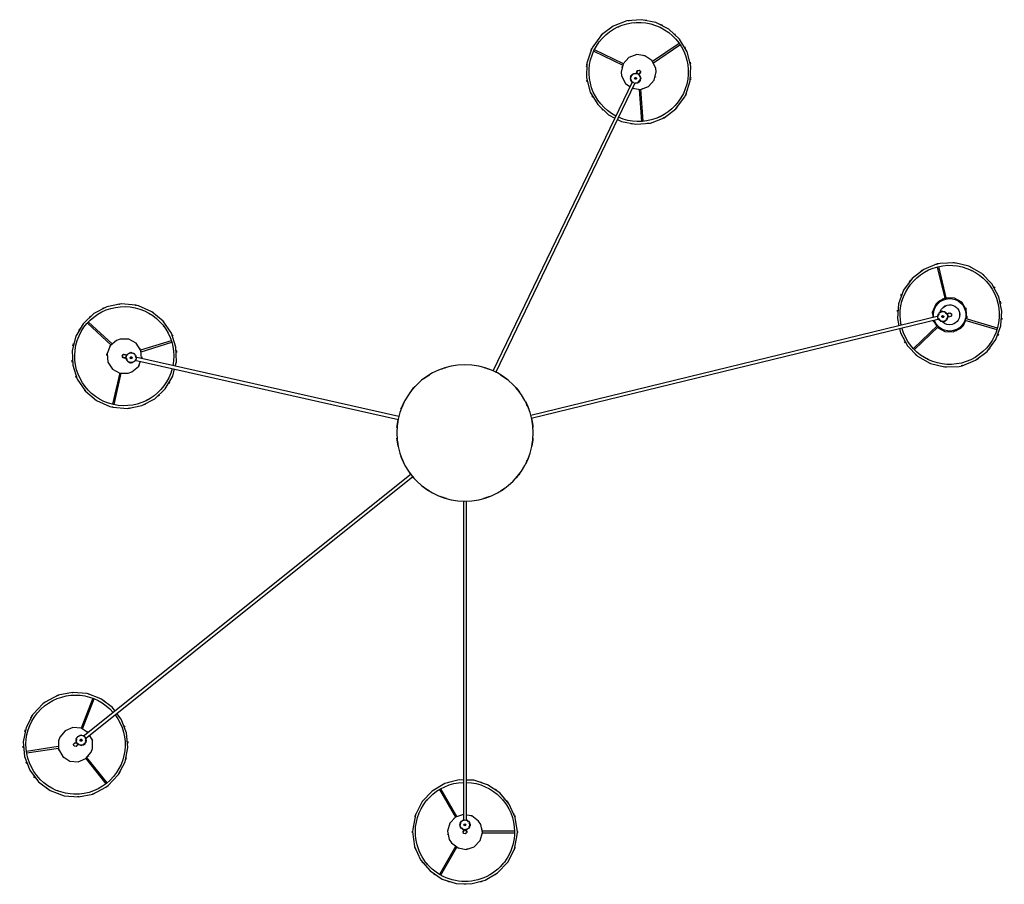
# Model space of a CAD drawing. Header units: millimetres. Extents: x 2834 to 10851, y -1034 to 7771.
# Tile 8 of 9: x 8877 to 10851, y 3488 to 5222. Entities that reach past the tile are written whole.
import ezdxf

# ---------------------------------------------------------------- set-up
doc = ezdxf.new("R2010")
doc.units = ezdxf.units.MM
doc.layers.add('E-LITE-EQPM', color=7, linetype='Continuous', lineweight=20)

# ---------------------------------------------------------------- blocks, each defined once
blk = doc.blocks.new('64314-5L   _Suspended_tensor - 64314-47-5L MAMBO Black_rattan pendant lamp ø210-5L-721150-Planta_PDF Copy 1')
at = {"layer": 'E-LITE-EQPM', "color": 253, "lineweight": 25, "true_color": 0xaaaaaa}
for p, q in [((-18.7, 829.4), (-50.9, 885.1)), ((-49.5, 886.2), (-50.1, 885.8)), ((-48.2, 886.6), (-16, 830.8)), ((50.4, 885.5), (49.1, 886.3)), ((50.4, 885.5), (49.1, 886.3)), ((-75.1, 864.8), (-76.8, 862.8)), ((-75.1, 864.8), (-76.8, 862.8)), ((76.7, 862.9), (75.1, 864.8)), ((76.7, 862.9), (75.1, 864.8)), ((-3, 794.1), (-3, 795.9)), ((3, 795.9), (3, 794.1)), ((8.7, 789.6), (9.1, 787.8)), ((99.1, 798.5), (34.3, 798.5)), ((34.7, 801.5), (99.1, 801.5)), ((-50.9, 714.9), (-18.7, 770.7)), ((-3, 136.3), (-3, 777.6)), ((3, 777.6), (3, 136.3)), ((8.7, 787.8), (10.7, 787.8)), ((10.7, 783.8), (8.7, 783.8)), ((10, 783.6), (8.7, 781.8)), ((10.7, 787.3), (9.1, 787.3)), ((10.7, 784.3), (9.1, 784.3)), ((10.7, 785.8), (10.7, 787.8)), ((10.7, 783.8), (10.7, 785.8)), ((-16.1, 769), (-48.2, 713.4)), ((-76.7, 737.1), (-75.1, 735.2)), ((-76.7, 737.1), (-75.1, 735.2)), ((75.1, 735.2), (76.8, 737.2)), ((75.1, 735.2), (76.8, 737.2)), ((-815.6, 717.9), (-817.3, 717.3)), ((-815.6, 717.9), (-817.3, 717.3)), ((-781.8, 724.3), (-784.2, 724.2)), ((-781.8, 724.3), (-784.2, 724.2)), ((-50.5, 714.6), (-49.1, 713.7)), ((49.5, 713.8), (50.1, 714.2)), ((49.5, 713.8), (50.1, 714.2)), ((-760.1, 653.1), (-719.8, 703.4)), ((-717.5, 701.3), (-757.9, 650.9)), ((-878.8, 640.3), (-878.8, 639.6)), ((-815.2, 628.8), (-878.8, 638.5)), ((-878.3, 641.5), (-814.6, 631.8)), ((-683.1, 643.2), (-683.6, 645.8)), ((-683.1, 643.2), (-683.6, 645.8)), ((-777.9, 619), (-779.3, 620.1)), ((-775.5, 624.8), (-774.1, 623.7)), ((-767, 625.3), (-765.4, 624.5)), ((-765.7, 624.2), (-764.4, 625.8)), ((-764, 625.5), (-765, 624.2)), ((-762.8, 624.6), (-764.4, 625.8)), ((-761.3, 623.3), (-762.8, 624.6)), ((-761.7, 623.6), (-762.7, 622.3)), ((-761.3, 623.3), (-762.6, 621.7)), ((-761.5, 622.6), (-761, 620.5)), ((-761.2, 613.4), (-104.6, 87.6)), ((-878.1, 606.9), (-877.6, 604.3)), ((-878.1, 606.9), (-877.6, 604.3)), ((-746, 532.1), (-769.4, 592.2)), ((-766.5, 593.1), (-743.1, 533.3)), ((-107.8, 82.5), (-765, 608.7)), ((-682.4, 609.8), (-682.3, 610.5)), ((-682.4, 609.8), (-682.3, 610.5)), ((-779.4, 525.8), (-777, 525.9)), ((-779.4, 525.8), (-777, 525.9)), ((-745.5, 532.2), (-743.9, 532.8)), ((-661.7, -146), (-133.1, -26.9)), ((-132.4, -32.9), (-660.3, -151.8)), ((949.1, -234.3), (132, -35.2)), ((132.8, -29.3), (950.5, -228.5)), ((-692, -120.3), (-706.2, -57.5)), ((-703.2, -56.8), (-688.9, -120)), ((-636.2, -66.3), (-638.5, -65.1)), ((-636.2, -66.3), (-638.5, -65.1)), ((-761.1, -92.8), (-762.6, -94.8)), ((-761.1, -92.8), (-762.6, -94.8)), ((-609.7, -86.6), (-610.2, -86.1)), ((-609.7, -86.6), (-610.2, -86.1)), ((-777.3, -123.3), (-777.9, -124.9)), ((-777.3, -123.3), (-777.9, -124.9)), ((335.7, -704.7), (56.1, -123.5)), ((61.6, -121.2), (341.1, -702.1)), ((-679.5, -150), (-677.8, -149.6)), ((-676.5, -155.5), (-678.2, -155.9)), ((-674.6, -143.1), (-673, -142.3)), ((-671.4, -140.2), (-673.4, -140.7)), ((-672.9, -142.7), (-673.4, -140.7)), ((-672.9, -140.6), (-672.5, -142.2)), ((-669.5, -139.8), (-671.4, -140.2)), ((-670, -139.9), (-669.6, -141.5)), ((-669.5, -139.8), (-669, -141.8)), ((-669.1, -140.4), (-667.1, -141.4)), ((928.6, -147.3), (926.4, -148.4)), ((928.6, -147.3), (926.4, -148.4)), ((-756.8, -219.9), (-709.4, -176.2)), ((-588.7, -184.8), (-650.2, -165.6)), ((-649.1, -162.7), (-587.8, -181.8)), ((947.3, -215.6), (898.8, -169.3)), ((900.6, -167.4), (899.3, -168.6)), ((901, -167.1), (949.5, -213.4)), ((1052.3, -179), (1050.7, -176.9)), ((1052.3, -179), (1050.7, -176.9)), ((-707.4, -178.6), (-754.7, -222.2)), ((-588.5, -184.4), (-587.9, -182.7)), ((-604.6, -214.8), (-603.2, -212.8)), ((-604.6, -214.8), (-603.2, -212.8)), ((938.4, -225.6), (945.7, -214)), ((999.3, -215.3), (1003.9, -225.7)), ((1001.9, -226.2), (1066.3, -207.4)), ((1067.2, -210.3), (1002.8, -229.2)), ((1067, -209), (1066.8, -208.3)), ((-756.1, -221), (-755.6, -221.5)), ((966.6, -232.4), (968.3, -232.8)), ((-729.6, -241.3), (-727.2, -242.5)), ((-729.6, -241.3), (-727.2, -242.5)), ((953.3, -242.5), (951.9, -240.8)), ((953.3, -243.3), (953.8, -241.4)), ((953.3, -243.3), (955.3, -243.8)), ((953.8, -243.4), (954.2, -241.8)), ((955.3, -243.8), (957.2, -244.2)), ((956.7, -244.1), (957.1, -242.5)), ((957.7, -242.2), (957.2, -244.2)), ((959.4, -242.6), (957.6, -242.6)), ((966.9, -238.6), (965.2, -238.2)), ((876.2, -264.4), (876.4, -265)), ((876.2, -264.4), (876.4, -265)), ((946.6, -332.6), (962.5, -267.5)), ((965.5, -268.2), (949.6, -333.4)), ((890.9, -294.3), (892.4, -296.5)), ((890.9, -294.3), (892.4, -296.5)), ((1042.6, -306), (1043.8, -304.8)), ((1042.6, -306), (1043.8, -304.8)), ((1014.6, -326.1), (1016.8, -325)), ((1014.6, -326.1), (1016.8, -325)), ((349.2, -688.7), (354.1, -624.6)), ((357.1, -624.9), (352.3, -689.1)), ((356.7, -624.7), (355, -624.5)), ((390, -633.6), (387.7, -632.7)), ((390, -633.6), (387.7, -632.7)), ((252.4, -697.8), (251.7, -700.4)), ((252.4, -697.8), (251.7, -700.4)), ((331.5, -713.7), (333.3, -712.8)), ((331.5, -713.7), (332.3, -715.5)), ((331.7, -714.1), (333.2, -713.4)), ((332, -713.2), (332.5, -711)), ((332.3, -715.5), (333.2, -717.3)), ((333, -716.8), (334.5, -716.1)), ((335.1, -716.4), (333.2, -717.3)), ((335.8, -717.9), (334.7, -716.6)), ((343.7, -721.2), (342.9, -719.6)), ((348.3, -717), (349.1, -718.6)), ((258.2, -765.2), (316.6, -737.1)), ((317.5, -740), (259.5, -768)), ((429.2, -780.7), (375.9, -744.4)), ((377.8, -741.9), (430.9, -778.2)), ((443.9, -749.4), (444.6, -746.8)), ((443.9, -749.4), (444.6, -746.8)), ((430.1, -779.8), (430.5, -779.2)), ((306.3, -813.6), (308.6, -814.5)), ((306.3, -813.6), (308.6, -814.5)), ((339.6, -822.4), (341.4, -822.7)), ((339.6, -822.4), (341.4, -822.7))]:
    blk.add_line(p, q, dxfattribs=at)
at = {"layer": 'E-LITE-EQPM', "color": 253, "lineweight": 25, "true_color": 0xaaaaaa, "flags": 128}
for points in [[(-105, 800), (-100.9, 829.1), (-88.9, 855.9), (-69.9, 878.3), (-45.5, 894.6), (-17.5, 903.5), (11.8, 904.3), (40.2, 897), (65.5, 882), (85.7, 860.7), (99.1, 834.6), (104.8, 805.8), (105, 800)], [(-27.3, 821.9), (-13.9, 832.1), (2.7, 834.9), (18.7, 829.6), (30.3, 817.5), (35, 801.3), (31.5, 784.8), (27.3, 778.1)], [(-3, 765.2), (-18.7, 770.4), (-30.3, 782.5), (-35, 798.7), (-31.5, 815.2), (-27.3, 821.9)], [(-2.9, 695.9), (-11.8, 695.7), (-40.2, 703), (-65.5, 718), (-85.7, 739.3), (-99.1, 765.4), (-104.8, 794.2), (-105, 800)], [(-8.7, 782.1), (-10, 788.1), (-8.7, 789.8)], [(-7.2, 791.7), (-4.5, 795.1), (-3, 795.5)], [(-3.1, 802.5), (-3.8, 798.7), (-2.9, 797.9)], [(3.1, 797.5), (3.8, 801.3), (1, 803.9), (-2.7, 802.9), (-3.1, 802.5)], [(-3, 795.9), (-3, 799.8), (-3, 800)], [(105, 800), (100.9, 770.9), (88.9, 744.1), (69.9, 721.7), (45.5, 705.4), (17.5, 696.5), (2.9, 696.1)], [(3, 800), (3, 797.2), (3, 795.9)], [(3, 794.7), (8, 792.3), (8.3, 791)], [(-3, 777), (-8, 779.4), (-8.3, 780.6)], [(7.2, 780), (4.5, 776.6), (3, 776.2)], [(27.3, 778.1), (13.9, 767.9), (3, 766.1)], [(-846.2, 543.1), (-866.3, 564.5), (-879.8, 590.6), (-885.4, 619.4), (-882.9, 648.7), (-872.4, 676.1), (-854.6, 699.5), (-831.1, 717.1), (-803.7, 727.5), (-774.4, 729.9), (-745.6, 724.1), (-719.6, 710.5), (-715, 707)], [(-715, 707), (-694.8, 685.6), (-681.4, 659.5), (-675.7, 630.7), (-678.3, 601.4), (-688.8, 574), (-697.6, 562.3)], [(-814.7, 617.4), (-814.4, 634.2), (-806.1, 649), (-792, 658.1), (-775.2, 659.6), (-759.7, 653.1), (-749, 640.1), (-746.4, 632.7)], [(-746.4, 632.7), (-746.8, 615.8), (-752.3, 606.1)], [(-755.2, 601), (-769.2, 592), (-785.9, 590.5), (-801.5, 597), (-812.2, 610), (-814.7, 617.4)], [(-776.7, 625.9), (-779.2, 628.8), (-783, 628.2), (-784.6, 624.7), (-784.5, 624.2)], [(-784.5, 624.2), (-782, 621.3), (-780.8, 621.5)], [(-779.3, 620.1), (-782.3, 622.6), (-782.5, 622.7)], [(-778.6, 614.2), (-779.6, 618.5), (-778.9, 619.9)], [(-778.7, 627.4), (-776.6, 625.7), (-775.5, 624.8)], [(-772, 607.1), (-777.6, 609.8), (-778.1, 611.9)], [(-774.6, 624), (-769.5, 626.5), (-768.4, 625.9)], [(-760.5, 618.2), (-759.5, 613.9), (-760.2, 612.5)], [(-764.5, 608.3), (-769.5, 605.9), (-770.7, 606.5)], [(-701.1, 557.7), (-706.5, 550.6), (-730, 533), (-757.5, 522.6), (-786.8, 520.2), (-815.5, 526), (-841.6, 539.6), (-846.2, 543.1)], [(-659.8, -256.3), (-689.1, -258.6), (-717.9, -252.8), (-743.9, -239.3), (-765.2, -219), (-780, -193.7), (-787.3, -165.2), (-786.3, -135.9), (-777.3, -107.9), (-760.9, -83.6), (-738.4, -64.7), (-711.6, -52.8), (-706, -51.4)], [(-706, -51.4), (-676.7, -49), (-647.9, -54.8), (-621.9, -68.4), (-600.6, -88.6), (-585.7, -114), (-582.1, -128.2)], [(-698.2, -185.3), (-711.2, -174.5), (-717.5, -158.9), (-715.9, -142.1), (-706.6, -128.1), (-691.8, -120), (-675, -119.7), (-667.5, -122.4)], [(-667.5, -122.4), (-654.6, -133.2), (-650.4, -143.5)], [(-580.7, -133.7), (-578.5, -142.4), (-579.4, -171.8), (-588.4, -199.7), (-604.8, -224.1), (-627.4, -242.9), (-654.2, -254.8), (-659.8, -256.3)], [(871.1, -209.3), (873, -200.5), (886.9, -174.6), (907.4, -153.6), (932.9, -139.1), (961.4, -132.2), (990.8, -133.4), (996.4, -134.7)], [(996.4, -134.7), (1023.7, -145.5), (1046.9, -163.5), (1064.2, -187.3), (1074.3, -214.8), (1076.3, -244.1), (1070.2, -272.8), (1056.3, -298.7), (1035.8, -319.8), (1010.3, -334.3), (981.7, -341.2), (952.4, -339.9), (946.7, -338.7)], [(-648.3, -149.1), (-649.9, -165.5), (-659.2, -179.6), (-674, -187.7), (-690.8, -187.9), (-698.2, -185.3)], [(-681.1, -150.2), (-685, -150.4), (-686.9, -153.7), (-685.1, -157.1), (-684.6, -157.4)], [(-684.6, -157.4), (-680.8, -157.2), (-680.2, -156.2)], [(-683.6, -150.9), (-680.8, -150.3), (-679.5, -150)], [(-678.2, -155.9), (-682.1, -156.7), (-682.2, -156.8)], [(-678.4, -149.8), (-677.1, -144.3), (-676, -143.7)], [(-673.2, -159), (-677.1, -157.1), (-677.8, -155.8)], [(-665, -142.4), (-661, -144.3), (-660.3, -145.8)], [(-659.8, -151.7), (-661, -157.1), (-662.2, -157.7)], [(-663.5, -158.4), (-669.1, -161), (-671.1, -160.1)], [(946.7, -338.7), (919.5, -327.8), (896.3, -309.8), (878.9, -286.1), (868.9, -258.5), (866.9, -229.2), (869.9, -214.9)], [(947.2, -211.5), (961.8, -203.1), (978.6, -202.4), (993.8, -209.7), (999.3, -215.3)], [(943.9, -258), (937.1, -242.6), (937.9, -231.6)], [(950.5, -238.9), (947.8, -235.5), (947.8, -234)], [(949.9, -228.4), (953.5, -224), (954.8, -224)], [(956.3, -224), (962.4, -224.1), (963.8, -225.9)], [(1005.1, -228.4), (1006.1, -230.7), (1004.9, -247.5), (995.9, -261.8), (981.4, -270.3), (964.8, -271)], [(965.4, -227.9), (967.9, -231.1), (967.9, -232.7)], [(968.3, -232.8), (972.1, -233.7), (972.3, -233.8)], [(968.4, -239.1), (971.9, -240.7), (975.1, -238.5), (975.1, -234.7), (974.8, -234.2)], [(974.8, -234.2), (971.2, -232.7), (970.3, -233.3)], [(965.8, -238.3), (962.2, -242.7), (960.9, -242.6)], [(970.9, -239.6), (968.2, -238.9), (966.9, -238.6)], [(962, -269.8), (949.3, -263.7), (943.9, -258)], [(253.5, -769.1), (244.6, -741.1), (243.8, -711.8), (251.2, -683.4), (266.1, -658.1), (287.5, -637.9), (300.5, -631.2)], [(305.6, -628.6), (313.6, -624.5), (342.4, -618.8), (371.6, -621.3), (399.1, -631.8), (422.5, -649.4), (440.1, -672.9), (442.8, -678.1)], [(442.8, -678.1), (451.7, -706.1), (452.5, -735.4), (445.1, -763.8), (430.2, -789.1), (408.9, -809.3), (382.8, -822.7), (353.9, -828.4), (324.7, -825.9), (297.3, -815.4), (273.8, -797.8), (256.2, -774.3), (253.5, -769.1)], [(335.8, -690.9), (352.2, -688.8), (367.9, -694.7), (379.1, -707.3), (383.2, -723.6), (382.3, -731.5)], [(314.1, -715.7), (321.7, -700.7), (330.8, -694.3)], [(333, -708.7), (334, -704.5), (335.2, -703.4)], [(340.9, -701.6), (346.5, -701.6), (347, -702.2)], [(348.2, -703.7), (352.1, -708.5), (351.6, -710.7)], [(382.3, -731.5), (374.6, -746.5), (360.9, -756.2), (344.2, -758.4), (328.4, -752.5), (317.2, -739.9), (313.2, -723.5), (314.1, -715.7)], [(343.2, -720.1), (337.6, -720.1), (336.8, -719.1)], [(345.5, -724.9), (344.3, -722.4), (343.7, -721.2)], [(344.3, -722.7), (345.3, -726.4), (349, -727.5), (351.9, -725), (352.1, -724.5)], [(351, -713), (350.1, -717.2), (348.9, -718.2)], [(349.1, -718.6), (350.8, -722.1), (350.9, -722.3)], [(352.1, -724.5), (351, -720.8), (349.9, -720.5)]]:
    blk.add_lwpolyline(points, dxfattribs=at)
at = {"layer": 'E-LITE-EQPM', "color": 253, "lineweight": 25, "true_color": 0xaaaaaa}
for centre, radius, start, end in [((0, 800), 99.4, 0.0002, 180.0002), ((0, 800), 105, 107.2467, 108.971), ((0, 800), 105, 107.2467, 108.971), ((0, 800), 105, 88.7319, 91.2721), ((0, 800), 105, 88.7319, 91.2721), ((0, 800), 105, 70.8344, 73.1003), ((0, 800), 105, 70.8344, 73.1003), ((0, 800), 105, 125.1818, 126.8318), ((0, 800), 105, 125.1818, 126.8318), ((0, 800), 105, 53.1683, 54.8185), ((0, 800), 105, 53.1683, 54.8185), ((0, 800), 105, 143.6351, 145.1737), ((0, 800), 105, 143.6351, 145.1737), ((0, 800), 105, 34.8267, 36.6548), ((0, 800), 105, 34.8267, 36.6548), ((0, 800), 105, 161.2748, 162.885), ((0, 800), 105, 161.2748, 162.885), ((0, 800), 105, 159.8621, 160.2914), ((0, 800), 105, 159.8621, 160.2914), ((0, 800), 35, 109.1359, 113.863), ((0, 800), 35, 79.2896, 84.8661), ((0, 800), 105, 19.709, 20.1383), ((0, 800), 105, 19.709, 20.1383), ((0, 800), 105, 17.1153, 18.7255), ((0, 800), 105, 17.1153, 18.7255), ((0, 800), 105, 179.0498, 180.0002), ((0, 800), 105, 179.0498, 180.0002), ((0, 800), 105, 180.0002, 180.9505), ((0, 800), 105, 180.0002, 180.9505), ((0, 800), 99.4, 180.0002, 268.3432), ((0, 800), 35, 169.9943, 171.2921), ((0, 785.8), 10, 90, 270), ((0, 785.8), 10.3, 145.5681, 154.3667), ((0, 800), 4, 141.2921, 166.9044), ((0, 785.8), 10, 270, 90), ((0, 800), 3, 60, 75), ((0, 800), 99.4, 271.6788, 0.0002), ((0, 800), 4, 321.2921, 351.2594), ((0, 785.8), 10.3, 23.9961, 34.9367), ((0, 800), 35, 349.9943, 351.2921), ((0, 800), 105, 0.0002, 0.9505), ((0, 800), 105, 0.0002, 0.9505), ((0, 800), 105, 359.0498, 0.0002), ((0, 800), 105, 359.0498, 0.0002), ((0, 800), 35, 230.2487, 232.2609), ((0, 785.8), 10.3, 203.9961, 214.9367), ((0, 785.8), 2, 90, 270), ((0, 785.8), 2, 90, 270), ((0, 785.8), 2, 270, 90), ((0, 785.8), 2, 270, 90), ((0, 785.8), 10.3, 325.5681, 334.3667), ((0, 800), 105, 197.1153, 198.7255), ((0, 800), 105, 197.1153, 198.7255), ((0, 800), 105, 199.709, 200.1383), ((0, 800), 105, 199.709, 200.1383), ((0, 800), 35, 259.2896, 264.1709), ((0, 800), 35, 289.1359, 293.863), ((0, 800), 105, 339.8621, 340.2914), ((0, 800), 105, 339.8621, 340.2914), ((0, 800), 105, 341.2748, 342.885), ((0, 800), 105, 341.2748, 342.885), ((0, 800), 105, 214.8267, 216.365), ((0, 800), 105, 214.8267, 216.365), ((0, 800), 105, 323.3488, 325.1737), ((0, 800), 105, 323.3488, 325.1737), ((-780.6, 625), 99.4, 51.3143, 231.3143), ((-780.6, 625), 105, 122.1485, 124.3036), ((-780.6, 625), 105, 122.1485, 124.3036), ((-780.6, 625), 105, 104.1508, 106.1444), ((-780.6, 625), 105, 104.1508, 106.1444), ((-780.6, 625), 105, 86.1408, 87.9671), ((-780.6, 625), 105, 86.1408, 87.9671), ((-780.6, 625), 105, 71.0231, 71.4524), ((-780.6, 625), 105, 71.0231, 71.4524), ((-780.6, 625), 105, 68.4294, 70.0396), ((-780.6, 625), 105, 68.4294, 70.0396), ((0, 800), 105, 232.8403, 234.8185), ((0, 800), 105, 232.8403, 234.8185), ((0, 800), 105, 305.1818, 307.1665), ((0, 800), 105, 305.1818, 307.1665), ((-780.6, 625), 105, 140.0446, 142.5862), ((-780.6, 625), 105, 140.0446, 142.5862), ((-780.6, 625), 99.4, 322.9927, 51.3143), ((-780.6, 625), 105, 51.3143, 52.2647), ((-780.6, 625), 105, 51.3143, 52.2647), ((-780.6, 625), 105, 50.3639, 51.3143), ((-780.6, 625), 105, 50.3639, 51.3143), ((0, 800), 105, 250.8344, 253.0583), ((0, 800), 105, 250.8344, 253.0583), ((0, 800), 105, 287.2467, 288.971), ((0, 800), 105, 287.2467, 288.971), ((-780.6, 625), 105, 32.5889, 34.1992), ((-780.6, 625), 105, 32.5889, 34.1992), ((-780.6, 625), 105, 31.1762, 31.6055), ((-780.6, 625), 105, 31.1762, 31.6055), ((-780.6, 625), 105, 158.5609, 160.2851), ((-780.6, 625), 105, 158.5609, 160.2851), ((-780.6, 625), 35, 130.6038, 136.1803), ((-780.6, 625), 105, 14.6611, 16.4878), ((-780.6, 625), 105, 14.6611, 16.4878), ((-780.6, 625), 35, 160.39, 165.157), ((-780.6, 625), 35, 41.3085, 42.6064), ((-780.6, 625), 105, 176.4872, 178.477), ((-780.6, 625), 105, 176.4872, 178.477), ((-780.6, 625), 4, 192.6064, 220.45), ((-780.6, 625.1), 3, 111.3143, 126.3143), ((-769.5, 616.2), 10, 141.3143, 321.3143), ((-769.5, 616.2), 10.3, 196.8824, 205.681), ((-780.6, 625), 4, 12.6064, 42.5737), ((-769.5, 616.2), 10, 321.3143, 141.3143), ((-769.5, 616.2), 2, 141.3143, 321.3143), ((-769.5, 616.2), 2, 141.3143, 321.3143), ((-769.5, 616.2), 2, 321.3143, 141.3143), ((-769.5, 616.2), 2, 321.3143, 141.3143), ((-769.5, 616.2), 10.3, 75.3104, 86.2509), ((-769.5, 616.2), 10.3, 16.8824, 25.681), ((-780.6, 625), 35, 340.39, 345.157), ((-780.6, 625), 105, 356.4872, 358.477), ((-780.6, 625), 105, 356.4872, 358.477), ((-780.6, 625), 105, 194.6611, 196.4878), ((-780.6, 625), 105, 194.6611, 196.4878), ((-769.5, 616.2), 10.3, 255.3104, 266.2509), ((-780.6, 625), 35, 310.6038, 316.1803), ((-780.6, 625), 35, 281.563, 283.5752), ((-780.6, 625), 105, 338.5609, 340.2851), ((-780.6, 625), 105, 338.5609, 340.2851), ((-780.6, 625), 105, 211.1762, 211.6055), ((-780.6, 625), 105, 211.1762, 211.6055), ((-780.6, 625), 105, 212.589, 214.1992), ((-780.6, 625), 105, 212.589, 214.1992), ((-780.6, 625), 99.4, 231.3143, 319.6519), ((-780.6, 625), 105, 230.3639, 231.3143), ((-780.6, 625), 105, 230.3639, 231.3143), ((-780.6, 625), 105, 231.3143, 232.2647), ((-780.6, 625), 105, 231.3143, 232.2647), ((-780.6, 625), 105, 302.1485, 304.4145), ((-780.6, 625), 105, 302.1485, 304.4145), ((-780.6, 625), 105, 248.4294, 250.0396), ((-780.6, 625), 105, 248.4294, 250.0396), ((-780.6, 625), 105, 251.0231, 251.4524), ((-780.6, 625), 105, 251.0231, 251.4524), ((-780.6, 625), 105, 266.1408, 267.9671), ((-780.6, 625), 105, 266.1408, 267.9671), ((-780.6, 625), 105, 284.1508, 286.1444), ((-780.6, 625), 105, 284.1508, 286.1444), ((0, 0), 136.7, 105.7068, 110.9147), ((0, 0), 136.7, 69.0853, 74.2932), ((0, 0), 136.7, 121.4225, 127.6461), ((0, 0), 136.7, 52.3539, 58.5775), ((0, 0), 136.7, 137.1493, 143.7795), ((0, 0), 135.8, 139.0909, 139.4124), ((0, 0), 136.7, 36.2205, 42.8507), ((0, 0), 135.8, 40.5876, 40.9091), ((0, 0), 136.7, 152.8907, 159.713), ((0, 0), 136.7, 20.287, 27.1093), ((0, 0), 135.8, 154.9372, 156.3138), ((0, 0), 135.8, 23.6862, 25.0628), ((0, 0), 136.7, 168.6525, 175.5552), ((0, 0), 135.8, 171.0902, 172.7714), ((0, 0), 136.7, 4.4448, 11.3475), ((0, 0), 135.8, 7.2286, 8.9893), ((0, 0), 136.7, 184.4448, 191.3475), ((0, 0), 135.8, 187.2286, 188.9893), ((0, 0), 136.7, 348.6525, 355.5552), ((0, 0), 135.8, 351.0107, 352.7714), ((-682.9, -153.8), 99.4, 102.6948, 282.6948), ((-682.9, -153.8), 105, 102.6948, 103.6451), ((-682.9, -153.8), 105, 102.6948, 103.6451), ((-682.9, -153.8), 105, 101.7444, 102.6948), ((-682.9, -153.8), 105, 101.7444, 102.6948), ((-682.9, -153.8), 99.4, 14.3735, 102.6948), ((-682.9, -153.8), 105, 83.9694, 85.5796), ((-682.9, -153.8), 105, 83.9694, 85.5796), ((-682.9, -153.8), 105, 82.5567, 82.9859), ((-682.9, -153.8), 105, 82.5567, 82.9859), ((-682.9, -153.8), 105, 66.0428, 67.8683), ((-682.9, -153.8), 105, 66.0428, 67.8683), ((0, 0), 136.7, 200.287, 207.1093), ((0, 0), 135.8, 203.6862, 205.0628), ((0, 0), 136.7, 332.8907, 339.713), ((0, 0), 135.8, 334.9372, 336.3138), ((-682.9, -153.8), 105, 122.4036, 122.8329), ((-682.9, -153.8), 105, 122.4036, 122.8329), ((-682.9, -153.8), 105, 119.8099, 121.4201), ((-682.9, -153.8), 105, 119.8099, 121.4201), ((-682.9, -153.8), 105, 47.8803, 49.8599), ((-682.9, -153.8), 105, 47.8803, 49.8599), ((-682.9, -153.8), 105, 137.5213, 139.3488), ((-682.9, -153.8), 105, 137.5213, 139.3488), ((0, 0), 136.7, 216.2205, 222.8507), ((0, 0), 135.8, 220.5876, 220.9091), ((0, 0), 136.7, 317.1493, 323.7795), ((0, 0), 135.8, 319.0909, 319.4124), ((-682.9, -153.8), 105, 155.5337, 157.5162), ((-682.9, -153.8), 105, 155.5337, 157.5162), ((-682.9, -153.8), 105, 29.9413, 31.6656), ((-682.9, -153.8), 105, 29.9413, 31.6656), ((0, 0), 136.7, 232.3539, 238.5775), ((0, 0), 136.7, 301.4225, 307.6461), ((-682.9, -153.8), 35, 92.6891, 93.9869), ((-682.9, -153.8), 99.4, 282.6948, 11.0418), ((-682.9, -153.8), 35, 31.8495, 36.516), ((0, 0), 136.7, 249.0853, 254.2932), ((0, 0), 136.7, 285.7068, 290.9147), ((971.6, -236.7), 99.4, 76.3092, 164.6465), ((971.6, -236.7), 105, 96.018, 96.4473), ((971.6, -236.7), 105, 96.018, 96.4473), ((971.6, -236.7), 105, 93.4243, 95.0346), ((971.6, -236.7), 105, 93.4243, 95.0346), ((971.6, -236.7), 105, 76.3092, 77.2596), ((971.6, -236.7), 105, 76.3092, 77.2596), ((971.6, -236.7), 105, 75.3588, 76.3092), ((971.6, -236.7), 105, 75.3588, 76.3092), ((-682.9, -153.8), 105, 173.529, 175.7949), ((-682.9, -153.8), 105, 173.529, 175.7949), ((-682.9, -153.8), 35, 181.9844, 187.5609), ((-682.9, -153.8), 3, 162.6948, 177.6948), ((-682.9, -153.8), 4, 243.9869, 271.295), ((-682.9, -153.8), 4, 63.9869, 93.9542), ((-669.1, -150.7), 10, 12.6948, 192.6948), ((-669.1, -150.7), 10, 192.6948, 12.6948), ((-669.1, -150.7), 10.3, 126.6909, 137.6315), ((-669.1, -150.7), 2, 12.6948, 192.6948), ((-669.1, -150.7), 2, 12.6948, 192.6948), ((-669.1, -150.7), 2, 192.6948, 12.6948), ((-669.1, -150.7), 2, 192.6948, 12.6948), ((-669.1, -150.7), 10.3, 68.2629, 77.0615), ((-669.1, -150.7), 10.3, 306.6909, 317.6315), ((-682.9, -153.8), 35, 1.9844, 7.5609), ((971.6, -236.7), 105, 129.1441, 131.1233), ((971.6, -236.7), 105, 129.1441, 131.1233), ((971.6, -236.7), 105, 111.1357, 112.9612), ((971.6, -236.7), 105, 111.1357, 112.9612), ((971.6, -236.7), 99.4, 256.3092, 76.3092), ((971.6, -236.7), 105, 57.5839, 59.1941), ((971.6, -236.7), 105, 57.5839, 59.1941), ((971.6, -236.7), 105, 56.1711, 56.6004), ((971.6, -236.7), 105, 56.1711, 56.6004), ((-682.9, -153.8), 105, 191.4262, 193.9667), ((-682.9, -153.8), 105, 191.4262, 193.9667), ((-682.9, -153.8), 35, 211.8495, 216.516), ((-669.1, -150.7), 10.3, 248.2629, 257.0615), ((-682.9, -153.8), 35, 332.9435, 334.9557), ((-682.9, -153.8), 105, 353.529, 355.7841), ((-682.9, -153.8), 105, 353.529, 355.7841), ((971.6, -236.7), 105, 39.6553, 41.4827), ((971.6, -236.7), 105, 39.6553, 41.4827), ((-682.9, -153.8), 35, 272.6891, 273.9869), ((-682.9, -153.8), 105, 335.5337, 337.5162), ((-682.9, -153.8), 105, 335.5337, 337.5162), ((971.6, -236.7), 105, 147.1435, 149.4094), ((971.6, -236.7), 105, 147.1435, 149.4094), ((971.6, -236.7), 105, 21.4875, 23.4703), ((971.6, -236.7), 105, 21.4875, 23.4703), ((-682.9, -153.8), 105, 209.9413, 211.6656), ((-682.9, -153.8), 105, 209.9413, 211.6656), ((971.6, -236.7), 99.4, 167.9873, 256.3092), ((971.6, -236.7), 32.5, 76.3092, 160.968), ((971.6, -236.7), 35, 126.558, 127.6014), ((971.6, -236.7), 20.1, 76.3092, 135.3361), ((971.6, -236.7), 20, 76.3092, 135.2159), ((971.6, -236.7), 32.5, 256.3092, 76.3092), ((971.6, -236.7), 35, 66.3036, 67.6014), ((-682.9, -153.8), 105, 227.8803, 229.8599), ((-682.9, -153.8), 105, 227.8803, 229.8599), ((-682.9, -153.8), 105, 317.5213, 319.3488), ((-682.9, -153.8), 105, 317.5213, 319.3488), ((971.6, -236.7), 35, 155.5989, 161.1754), ((971.6, -236.7), 32.5, 171.8449, 256.3092), ((957.8, -233.3), 10, 166.3093, 346.3093), ((957.8, -233.3), 10, 346.3093, 166.3093), ((957.8, -233.3), 10.3, 100.3055, 111.246), ((957.8, -233.3), 2, 166.3093, 346.3093), ((957.8, -233.3), 2, 166.3093, 346.3093), ((957.8, -233.3), 2, 346.3093, 166.3093), ((957.8, -233.3), 2, 346.3093, 166.3093), ((957.8, -233.3), 10.3, 41.8775, 50.6761), ((971.6, -236.7), 20.1, 256.3092, 76.3092), ((971.6, -236.7), 20, 256.3092, 76.3092), ((971.6, -236.7), 4, 37.6014, 65.1689), ((971.6, -236.7), 35, 5.4258, 10.1641), ((971.6, -236.7), 105, 3.5558, 5.28), ((971.6, -236.7), 105, 3.5558, 5.28), ((-682.9, -153.8), 105, 246.0428, 247.8683), ((-682.9, -153.8), 105, 246.0428, 247.8683), ((-682.9, -153.8), 105, 281.7444, 282.6948), ((-682.9, -153.8), 105, 281.7444, 282.6948), ((-682.9, -153.8), 105, 282.6948, 283.6451), ((-682.9, -153.8), 105, 282.6948, 283.6451), ((-682.9, -153.8), 105, 299.8099, 301.4201), ((-682.9, -153.8), 105, 299.8099, 301.4201), ((-682.9, -153.8), 105, 302.4036, 302.8329), ((-682.9, -153.8), 105, 302.4036, 302.8329), ((971.6, -236.7), 105, 183.5558, 185.28), ((971.6, -236.7), 105, 183.5558, 185.28), ((971.6, -236.7), 35, 185.4258, 190.1641), ((957.8, -233.3), 10.3, 221.8775, 230.6761), ((971.6, -236.7), 20.1, 200.3774, 256.3092), ((971.6, -236.7), 20, 200.4694, 256.3092), ((957.8, -233.3), 10.3, 280.3055, 291.246), ((971.6, -236.7), 4, 217.6014, 247.5688), ((971.6, -236.7), 3, 316.3093, 331.3093), ((971.6, -236.7), 35, 335.5989, 341.1754), ((-682.9, -153.8), 105, 262.5567, 262.9859), ((-682.9, -153.8), 105, 262.5567, 262.9859), ((-682.9, -153.8), 105, 263.9694, 265.5796), ((-682.9, -153.8), 105, 263.9694, 265.5796), ((971.6, -236.7), 105, 201.4875, 203.4703), ((971.6, -236.7), 105, 201.4875, 203.4703), ((971.6, -236.7), 35, 246.3036, 247.6014), ((971.6, -236.7), 105, 345.0414, 347.5811), ((971.6, -236.7), 105, 345.0414, 347.5811), ((971.6, -236.7), 105, 327.1435, 329.4094), ((971.6, -236.7), 105, 327.1435, 329.4094), ((971.6, -236.7), 105, 219.6553, 221.4827), ((971.6, -236.7), 105, 219.6553, 221.4827), ((971.6, -236.7), 105, 309.1441, 311.1233), ((971.6, -236.7), 105, 309.1441, 311.1233), ((971.6, -236.7), 105, 236.1711, 236.6004), ((971.6, -236.7), 105, 236.1711, 236.6004), ((971.6, -236.7), 105, 237.5839, 239.1941), ((971.6, -236.7), 105, 237.5839, 239.1941), ((971.6, -236.7), 105, 291.1357, 292.9612), ((971.6, -236.7), 105, 291.1357, 292.9612), ((971.6, -236.7), 105, 255.3588, 256.3092), ((971.6, -236.7), 105, 255.3588, 256.3092), ((971.6, -236.7), 105, 256.3092, 257.2596), ((971.6, -236.7), 105, 256.3092, 257.2596), ((971.6, -236.7), 105, 273.4243, 275.0346), ((971.6, -236.7), 105, 273.4243, 275.0346), ((971.6, -236.7), 105, 276.018, 276.4473), ((971.6, -236.7), 105, 276.018, 276.4473), ((348.2, -723.6), 99.4, 25.6945, 114.0374), ((348.2, -723.6), 105, 96.5287, 98.7947), ((348.2, -723.6), 105, 96.5287, 98.7947), ((348.2, -723.6), 105, 78.5325, 80.5188), ((348.2, -723.6), 105, 78.5325, 80.5188), ((348.2, -723.6), 105, 60.521, 62.348), ((348.2, -723.6), 105, 60.521, 62.348), ((348.2, -723.6), 99.4, 117.3732, 205.6945), ((348.2, -723.6), 105, 132.9411, 134.6653), ((348.2, -723.6), 105, 132.9411, 134.6653), ((348.2, -723.6), 105, 45.4033, 45.8326), ((348.2, -723.6), 105, 45.4033, 45.8326), ((348.2, -723.6), 105, 42.8096, 44.4198), ((348.2, -723.6), 105, 42.8096, 44.4198), ((348.2, -723.6), 105, 150.8606, 152.8587), ((348.2, -723.6), 105, 150.8606, 152.8587), ((348.2, -723.6), 99.4, 205.6945, 25.6945), ((348.2, -723.6), 35, 104.9842, 110.5608), ((348.2, -723.6), 35, 75.9434, 77.9556), ((348.2, -723.6), 105, 25.6945, 26.6448), ((348.2, -723.6), 105, 25.6945, 26.6448), ((348.2, -723.6), 105, 24.7441, 25.6945), ((348.2, -723.6), 105, 24.7441, 25.6945), ((348.2, -723.6), 105, 169.0421, 170.868), ((348.2, -723.6), 105, 169.0421, 170.868), ((348.2, -723.6), 35, 134.872, 139.5247), ((342, -710.8), 10.3, 171.2628, 180.0614), ((342, -710.8), 10, 115.6947, 295.6947), ((342, -710.8), 10, 295.6947, 115.6947), ((342, -710.8), 2, 115.6947, 295.6947), ((342, -710.8), 2, 119.8163, 295.6947), ((342, -710.8), 2, 295.6947, 115.6947), ((342, -710.8), 2, 295.6947, 115.6947), ((342, -710.8), 10.3, 49.6908, 60.411), ((348.2, -723.6), 105, 6.9691, 8.5794), ((348.2, -723.6), 105, 6.9691, 8.5794), ((342, -710.8), 10.3, 229.6908, 240.6314), ((348.2, -723.6), 4, 166.9868, 196.9541), ((348.2, -723.6), 3, 265.6947, 280.6947), ((348.2, -723.6), 4, 346.9868, 14.1415), ((342, -710.8), 10.3, 351.2628, 0.0614), ((348.2, -723.6), 35, 15.689, 16.9868), ((348.2, -723.6), 105, 5.5564, 5.9857), ((348.2, -723.6), 105, 5.5564, 5.9857), ((348.2, -723.6), 105, 185.5564, 185.9857), ((348.2, -723.6), 105, 185.5564, 185.9857), ((348.2, -723.6), 105, 186.9691, 188.5794), ((348.2, -723.6), 105, 186.9691, 188.5794), ((348.2, -723.6), 35, 195.689, 196.9868), ((348.2, -723.6), 35, 314.872, 319.5247), ((348.2, -723.6), 105, 349.0421, 350.868), ((348.2, -723.6), 105, 349.0421, 350.868), ((348.2, -723.6), 105, 204.7441, 205.6945), ((348.2, -723.6), 105, 204.7441, 205.6945), ((348.2, -723.6), 105, 205.6945, 206.6448), ((348.2, -723.6), 105, 205.6945, 206.6448), ((348.2, -723.6), 35, 284.9842, 290.5608), ((348.2, -723.6), 105, 330.8606, 332.8587), ((348.2, -723.6), 105, 330.8606, 332.8587), ((348.2, -723.6), 105, 222.8096, 224.4198), ((348.2, -723.6), 105, 222.8096, 224.4198), ((348.2, -723.6), 105, 225.4033, 225.8326), ((348.2, -723.6), 105, 225.4033, 225.8326), ((348.2, -723.6), 105, 312.9411, 314.6653), ((348.2, -723.6), 105, 312.9411, 314.6653), ((348.2, -723.6), 105, 240.521, 242.348), ((348.2, -723.6), 105, 240.521, 242.348), ((348.2, -723.6), 105, 258.5325, 260.5188), ((348.2, -723.6), 105, 258.5325, 260.5188), ((348.2, -723.6), 105, 276.5287, 278.7947), ((348.2, -723.6), 105, 276.5287, 278.7947), ((348.2, -723.6), 105, 294.4256, 296.9664), ((348.2, -723.6), 105, 294.4256, 296.9664)]:
    blk.add_arc(centre, radius, start, end, dxfattribs=at)
for centre, major_axis, ratio, start_param, end_param in [((0, 785.8), (3, 0), 0.038955, 3.981745, 4.45059), ((0, 785.8), (-3, 0), 0.038955, 1.328997, 1.570796), ((0, 785.8), (3, 0), 0.038955, 4.712389, 5.443033), ((-769.5, 616.2), (1.88, 2.34), 0.029902, 4.18879, 4.712389), ((-769.5, 616.2), (1.88, 2.34), 0.029902, 4.712389, 4.952327), ((-769.5, 616.2), (1.88, 2.34), 0.029902, 4.974188, 5.235988), ((-669.1, -150.7), (-0.66, 2.93), 0.0459, 4.974188, 5.442173), ((-669.1, -150.7), (-0.66, 2.93), 0.0459, 4.712389, 4.955615), ((-669.1, -150.7), (-0.66, 2.93), 0.0459, 3.982605, 4.712389), ((957.8, -233.3), (0.71, 2.91), 0.029902, 1.570796, 2.342257), ((957.8, -233.3), (0.71, 2.91), 0.029902, 1.330858, 1.570796), ((957.8, -233.3), (0.71, 2.91), 0.029902, 0.805717, 1.308997), ((342, -710.8), (2.7, 1.3), 0.038779, 1.047198, 1.570796), ((342, -710.8), (2.7, 1.3), 0.038779, 1.832596, 2.094395), ((342, -710.8), (2.7, 1.3), 0.038779, 1.570796, 1.812559)]:
    blk.add_ellipse(centre, major_axis=major_axis, ratio=ratio, start_param=start_param, end_param=end_param, dxfattribs=at)
for points, knots in [([(-4.4, 794.8), (-4.4, 794.8), (-4.3, 794.9), (-3.8, 795.1), (-3.2, 795.3), (-2.7, 795.5)], [0, 0, 0, 0, 0.1428571, 0.2857143, 0.5714286, 0.5714286, 0.5714286, 0.5714286]), ([(0, 796.3), (-0.5, 796.3), (-1.6, 796.3), (-2.6, 796.2), (-2.9, 796), (-3, 796)], [-1, -1, -1, -1, -0.8333333, -0.6666667, -0.5555556, -0.5555556, -0.5555556, -0.5555556]), ([(2.7, 795.5), (3, 795.4), (3.4, 795.3), (3.8, 795.1), (4, 795), (4.1, 795), (4.2, 794.9), (4.3, 794.9), (4.4, 794.8), (4.4, 794.8)], [0.4285714, 0.4285714, 0.4285714, 0.4285714, 0.5714286, 0.6785714, 0.7321429, 0.7857143, 0.8392857, 0.8928571, 1, 1, 1, 1]), ([(-2.7, 776.2), (-3, 776.3), (-3.4, 776.4), (-3.8, 776.6), (-4, 776.7), (-4.1, 776.7), (-4.2, 776.8), (-4.3, 776.8), (-4.4, 776.8), (-4.4, 776.8)], [0.4285714, 0.4285714, 0.4285714, 0.4285714, 0.5714286, 0.6785714, 0.7321429, 0.7857143, 0.8392857, 0.8928571, 1, 1, 1, 1]), ([(4.4, 776.8), (4.4, 776.8), (4.3, 776.8), (3.8, 776.6), (3.1, 776.3), (2.3, 776.1), (2.1, 776.1)], [0, 0, 0, 0, 0.1428571, 0.2857143, 0.5714286, 0.6765219, 0.6765219, 0.6765219, 0.6765219]), ([(10, 785.5), (10, 785.5), (10, 785.3), (10, 784.9), (9.9, 784.5), (9.9, 784.2), (9.8, 783.9), (9.8, 783.8), (9.8, 783.8)], [0.5486111, 0.5486111, 0.5486111, 0.5486111, 0.5833333, 0.6527778, 0.7222222, 0.7916667, 0.8611111, 1, 1, 1, 1]), ([(-777.7, 622.8), (-778.1, 622.3), (-778.7, 621.5), (-779.2, 620.6), (-779.3, 620.3), (-779.3, 620.2)], [-1, -1, -1, -1, -0.8333333, -0.6666667, -0.5555556, -0.5555556, -0.5555556, -0.5555556]), ([(-779.3, 618.4), (-779.3, 618.4), (-779.3, 618.5), (-779.2, 619), (-779, 619.6), (-778.8, 620.1)], [0, 0, 0, 0, 0.1428571, 0.2857143, 0.5714286, 0.5714286, 0.5714286, 0.5714286]), ([(-775.3, 624.3), (-775.1, 624.5), (-774.8, 624.7), (-774.4, 624.9), (-774.2, 625), (-774.1, 625.1), (-774, 625.2), (-773.9, 625.2), (-773.8, 625.2), (-773.8, 625.2)], [0.4285714, 0.4285714, 0.4285714, 0.4285714, 0.5714286, 0.6785714, 0.7321429, 0.7857143, 0.8392857, 0.8928571, 1, 1, 1, 1]), ([(-763, 623.8), (-763, 623.8), (-762.8, 623.6), (-762.6, 623.4), (-762.3, 623.1), (-762.1, 622.9), (-761.9, 622.7), (-761.9, 622.6), (-761.8, 622.6)], [0.5486111, 0.5486111, 0.5486111, 0.5486111, 0.5833333, 0.6527778, 0.7222222, 0.7916667, 0.8611111, 1, 1, 1, 1]), ([(-759.8, 614), (-759.8, 614), (-759.8, 613.9), (-759.9, 613.4), (-760.1, 612.8), (-760.3, 612.3)], [0, 0, 0, 0, 0.1428571, 0.2857143, 0.5714286, 0.5714286, 0.5714286, 0.5714286]), ([(-763.7, 608.1), (-763.9, 607.9), (-764.3, 607.7), (-764.6, 607.5), (-764.9, 607.4), (-765, 607.3), (-765.1, 607.2), (-765.2, 607.2), (-765.2, 607.2), (-765.2, 607.2)], [0.4285714, 0.4285714, 0.4285714, 0.4285714, 0.5714286, 0.6785714, 0.7321429, 0.7857143, 0.8392857, 0.8928571, 1, 1, 1, 1]), ([(-679.3, -153), (-679.2, -153.5), (-678.9, -154.6), (-678.6, -155.5), (-678.4, -155.8), (-678.3, -155.8)], [-1, -1, -1, -1, -0.8333333, -0.6666667, -0.5555556, -0.5555556, -0.5555556, -0.5555556]), ([(-679.1, -150.2), (-679.1, -149.9), (-679, -149.5), (-678.9, -149.1), (-678.9, -148.9), (-678.9, -148.7), (-678.9, -148.6), (-678.8, -148.5), (-678.8, -148.4), (-678.8, -148.4)], [0.4285714, 0.4285714, 0.4285714, 0.4285714, 0.5714286, 0.6785714, 0.7321429, 0.7857143, 0.8392857, 0.8928571, 1, 1, 1, 1]), ([(-676.9, -156.9), (-676.9, -156.9), (-677, -156.9), (-677.2, -156.5), (-677.6, -156), (-677.8, -155.7)], [0, 0, 0, 0, 0.1428571, 0.2857143, 0.5358178, 0.5358178, 0.5358178, 0.5358178]), ([(-671, -140.9), (-670.9, -140.9), (-670.7, -140.8), (-670.4, -140.8), (-670, -140.8), (-669.7, -140.7), (-669.4, -140.7), (-669.3, -140.7), (-669.3, -140.7)], [0.5486111, 0.5486111, 0.5486111, 0.5486111, 0.5833333, 0.6527778, 0.7222222, 0.7916667, 0.8611111, 1, 1, 1, 1]), ([(-661.3, -144.5), (-661.2, -144.5), (-661.2, -144.6), (-660.9, -144.9), (-660.5, -145.5), (-660.3, -145.9)], [0, 0, 0, 0, 0.1428571, 0.2857143, 0.5714286, 0.5714286, 0.5714286, 0.5714286]), ([(-659.1, -150.6), (-659.1, -151.1), (-659.1, -151.8), (-659.2, -152.3), (-659.2, -152.6), (-659.3, -152.7), (-659.3, -152.8), (-659.3, -153), (-659.3, -153), (-659.3, -153)], [0.3216053, 0.3216053, 0.3216053, 0.3216053, 0.5714286, 0.6785714, 0.7321429, 0.7857143, 0.8392857, 0.8928571, 1, 1, 1, 1]), ([(948.1, -235.4), (948.1, -235.4), (948, -235.4), (947.9, -234.9), (947.9, -234.2), (947.8, -233.7)], [0, 0, 0, 0, 0.1428571, 0.2857143, 0.5714286, 0.5714286, 0.5714286, 0.5714286]), ([(949.1, -228.4), (949.3, -228.2), (949.5, -227.8), (949.7, -227.5), (949.9, -227.3), (949.9, -227.2), (950, -227.1), (950.1, -227), (950.1, -227), (950.1, -227)], [0.4285714, 0.4285714, 0.4285714, 0.4285714, 0.5714286, 0.6785714, 0.7321429, 0.7857143, 0.8392857, 0.8928571, 1, 1, 1, 1]), ([(967.6, -231.2), (967.6, -231.2), (967.6, -231.3), (967.7, -231.8), (967.8, -232.4), (967.8, -233)], [0, 0, 0, 0, 0.1428571, 0.2857143, 0.5714286, 0.5714286, 0.5714286, 0.5714286]), ([(968, -235.8), (968.2, -235.3), (968.4, -234.3), (968.5, -233.2), (968.4, -232.9), (968.4, -232.9)], [-1, -1, -1, -1, -0.8333333, -0.6666667, -0.5555556, -0.5555556, -0.5555556, -0.5555556]), ([(955.2, -243), (955.1, -243), (954.9, -242.9), (954.6, -242.8), (954.2, -242.7), (953.9, -242.5), (953.7, -242.4), (953.6, -242.4), (953.6, -242.4)], [0.5486111, 0.5486111, 0.5486111, 0.5486111, 0.5833333, 0.6527778, 0.7222222, 0.7916667, 0.8611111, 1, 1, 1, 1]), ([(966.5, -238.3), (966.4, -238.5), (966.2, -238.8), (966, -239.2), (965.8, -239.4), (965.7, -239.5), (965.6, -239.6), (965.6, -239.7), (965.6, -239.7), (965.6, -239.7)], [0.4285714, 0.4285714, 0.4285714, 0.4285714, 0.5714286, 0.6785714, 0.7321429, 0.7857143, 0.8392857, 0.8928571, 1, 1, 1, 1]), ([(334.2, -704.6), (334.2, -704.6), (334.2, -704.6), (334.6, -704.2), (335, -703.7), (335.4, -703.3)], [0, 0, 0, 0, 0.1428571, 0.2857143, 0.5714286, 0.5714286, 0.5714286, 0.5714286]), ([(339.7, -701.1), (340.2, -701), (340.8, -700.9), (341.4, -700.9), (341.6, -700.8), (341.8, -700.8), (341.9, -700.8), (342, -700.8), (342, -700.8), (342, -700.8)], [0.3218939, 0.3218939, 0.3218939, 0.3218939, 0.5714286, 0.6785714, 0.7321429, 0.7857143, 0.8392857, 0.8928571, 1, 1, 1, 1]), ([(332.9, -714.9), (332.9, -714.8), (332.8, -714.6), (332.6, -714.3), (332.5, -714), (332.4, -713.7), (332.3, -713.4), (332.3, -713.3), (332.3, -713.3)], [0.5486111, 0.5486111, 0.5486111, 0.5486111, 0.5833333, 0.6527778, 0.7222222, 0.7916667, 0.8611111, 1, 1, 1, 1]), ([(343.7, -720.7), (343.5, -720.7), (343.1, -720.8), (342.7, -720.8), (342.4, -720.8), (342.3, -720.8), (342.1, -720.8), (342, -720.8), (342, -720.8), (342, -720.8)], [0.4285714, 0.4285714, 0.4285714, 0.4285714, 0.5714286, 0.6785714, 0.7321429, 0.7857143, 0.8392857, 0.8928571, 1, 1, 1, 1]), ([(346.6, -720.3), (347, -720.1), (348, -719.6), (348.8, -719), (349, -718.8), (349.1, -718.7)], [-1, -1, -1, -1, -0.8333333, -0.6666667, -0.5555556, -0.5555556, -0.5555556, -0.5555556]), ([(349.9, -717.1), (349.9, -717.1), (349.8, -717.1), (349.5, -717.5), (349, -718), (348.7, -718.3)], [0, 0, 0, 0, 0.1428571, 0.2857143, 0.5714286, 0.5714286, 0.5714286, 0.5714286])]:
    blk.add_open_spline(points, degree=3, knots=knots, dxfattribs=at)
for points in [[(-3, 795.9), (-3, 795.9), (-3, 795.8), (-3, 795.8)], [(0, 796.3), (0.4, 796.3), (1.1, 796.3), (2, 796.2), (2.7, 796.1), (2.9, 796), (3, 796)], [(3, 795.9), (3, 795.8), (3, 795.8), (3, 795.8)], [(9.8, 787.8), (9.8, 787.8), (9.8, 787.8), (9.8, 787.7), (9.9, 787.6), (9.9, 787.4), (9.9, 787.1), (10, 786.8), (10, 786.5), (10, 786.3), (10, 786.2)], [(-779.3, 620.1), (-779.2, 620.1), (-779.2, 620.1), (-779.2, 620.1)], [(-777.7, 622.8), (-777.5, 623), (-777.1, 623.6), (-776.4, 624.2), (-775.9, 624.7), (-775.7, 624.8), (-775.6, 624.8)], [(-775.5, 624.8), (-775.5, 624.8), (-775.5, 624.8), (-775.5, 624.7)], [(-765, 625.1), (-765, 625.1), (-764.9, 625.1), (-764.9, 625), (-764.7, 625), (-764.6, 624.9), (-764.3, 624.8), (-764.1, 624.6), (-763.8, 624.4), (-763.7, 624.3), (-763.6, 624.2)], [(-679.3, -153), (-679.4, -152.7), (-679.5, -152), (-679.7, -151.1), (-679.7, -150.4), (-679.6, -150.1), (-679.6, -150.1)], [(-679.5, -150), (-679.5, -150), (-679.5, -150), (-679.4, -150)], [(-678.2, -155.9), (-678.2, -155.8), (-678.2, -155.8), (-678.1, -155.8)], [(-673.2, -141.6), (-673.2, -141.6), (-673.2, -141.6), (-673.1, -141.6), (-672.9, -141.5), (-672.8, -141.4), (-672.5, -141.3), (-672.2, -141.2), (-671.9, -141.1), (-671.7, -141.1), (-671.6, -141)], [(968, -235.8), (967.9, -236.2), (967.8, -236.8), (967.5, -237.7), (967.2, -238.3), (967, -238.6), (967, -238.6)], [(968.3, -232.8), (968.3, -232.8), (968.2, -232.8), (968.2, -232.8)], [(957.5, -243.3), (957.5, -243.3), (957.4, -243.3), (957.3, -243.3), (957.2, -243.3), (957, -243.3), (956.7, -243.3), (956.5, -243.2), (956.1, -243.2), (955.9, -243.1), (955.8, -243.1)], [(966.9, -238.6), (966.8, -238.6), (966.8, -238.6), (966.8, -238.6)], [(334.1, -716.9), (334.1, -716.9), (334, -716.9), (334, -716.8), (333.9, -716.7), (333.8, -716.5), (333.6, -716.3), (333.5, -716.1), (333.3, -715.8), (333.2, -715.6), (333.2, -715.5)], [(343.7, -721.2), (343.7, -721.1), (343.7, -721.1), (343.7, -721.1)], [(346.6, -720.3), (346.3, -720.5), (345.6, -720.7), (344.8, -721.1), (344.1, -721.3), (343.8, -721.3), (343.8, -721.2)], [(349.1, -718.6), (349.1, -718.6), (349, -718.5), (349, -718.5)]]:
    blk.add_open_spline(points, degree=3, dxfattribs=at)

msp = doc.modelspace()

# ---------------------------------------------------------------- linework, layer by layer
at = {"layer": 'E-LITE-EQPM', "color": 253, "lineweight": 25, "true_color": 0xaaaaaa}
for start, end in [(90, 270), (270, 90)]:
    msp.add_arc((9769.5, 4393.1), 136.7, start, end, dxfattribs=at)

# ---------------------------------------------------------------- block references
at = {"layer": 'E-LITE-EQPM', "color": 253, "lineweight": 25, "true_color": 0xaaaaaa, "extrusion": (0, 0, -1), "rotation": 179.9999950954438}
msp.add_blockref('64314-5L   _Suspended_tensor - 64314-47-5L MAMBO Black_rattan pendant lamp ø210-5L-721150-Planta_PDF Copy 1', (-9769.5, 4393.1), dxfattribs=at)

doc.saveas('drawing.dxf')
